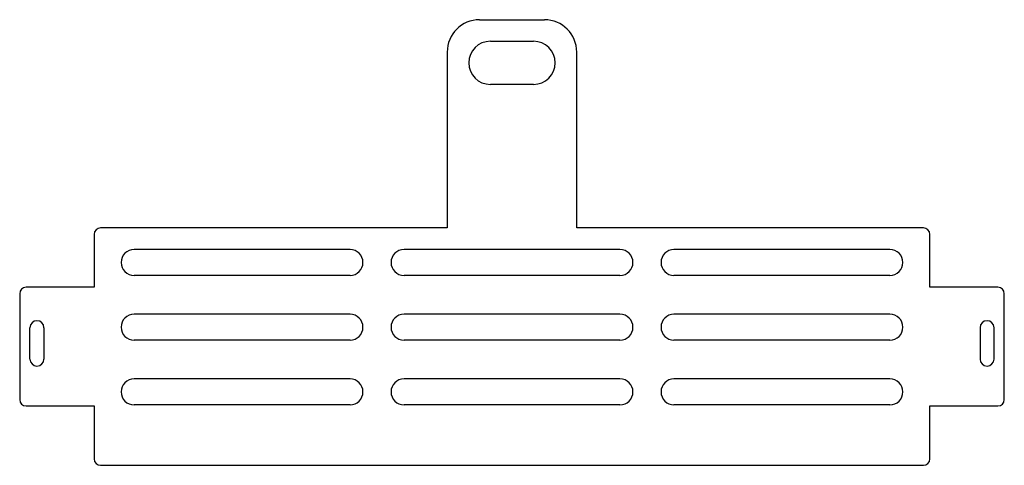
# Model space of a CAD drawing. Header units: millimetres. Extents: x 2 to 458, y 13 to 220.
import ezdxf

# ---------------------------------------------------------------- set-up
doc = ezdxf.new("R2010")
doc.units = ezdxf.units.MM

msp = doc.modelspace()

# ---------------------------------------------------------------- linework, layer by layer
at = {"color": 7, "linetype": 'Continuous', "lineweight": 25}
for p, q in [((215.43, 219.81), (245.43, 219.81)), ((220.43, 209.81), (240.43, 209.81)), ((200.43, 204.81), (200.43, 123.35)), ((260.43, 123.35), (260.43, 204.81)), ((240.43, 189.81), (220.43, 189.81)), ((200.43, 123.35), (39.93, 123.35)), ((420.93, 123.35), (260.43, 123.35)), ((36.93, 120.35), (36.93, 95.85)), ((423.93, 95.85), (423.93, 120.35)), ((155.43, 113.35), (55.43, 113.35)), ((280.43, 113.35), (180.43, 113.35)), ((405.43, 113.35), (305.43, 113.35)), ((155.43, 101.35), (55.43, 101.35)), ((280.43, 101.35), (180.43, 101.35)), ((405.43, 101.35), (305.43, 101.35)), ((36.93, 95.85), (5.47, 95.85)), ((455.39, 95.85), (423.93, 95.85)), ((2.47, 92.85), (2.47, 43.85)), ((458.39, 43.85), (458.39, 92.85)), ((155.43, 83.35), (55.43, 83.35)), ((280.43, 83.35), (180.43, 83.35)), ((405.43, 83.35), (305.43, 83.35)), ((7.22, 62.6), (7.22, 77.1)), ((13.72, 77.1), (13.72, 62.6)), ((447.14, 77.1), (447.14, 62.6)), ((453.64, 62.6), (453.64, 77.1)), ((155.43, 71.35), (55.43, 71.35)), ((280.43, 71.35), (180.43, 71.35)), ((405.43, 71.35), (305.43, 71.35)), ((155.43, 53.35), (55.43, 53.35)), ((280.43, 53.35), (180.43, 53.35)), ((405.43, 53.35), (305.43, 53.35)), ((155.43, 41.35), (55.43, 41.35)), ((280.43, 41.35), (180.43, 41.35)), ((405.43, 41.35), (305.43, 41.35)), ((5.47, 40.85), (36.93, 40.85)), ((36.93, 40.85), (36.93, 16.35)), ((423.93, 16.35), (423.93, 40.85)), ((423.93, 40.85), (455.39, 40.85)), ((39.93, 13.35), (420.93, 13.35))]:
    msp.add_line(p, q, dxfattribs=at)
for centre, radius, start, end in [((215.43, 204.81), 15, 90, 180), ((245.43, 204.81), 15, 0, 90), ((220.43, 199.81), 10, 90, 270), ((240.43, 199.81), 10, 270, 90), ((39.93, 120.35), 3, 90, 180), ((420.93, 120.35), 3, 0, 90), ((55.43, 107.35), 6, 90, 270), ((155.43, 107.35), 6, 270, 90), ((180.43, 107.35), 6, 90, 270), ((280.43, 107.35), 6, 270, 90), ((305.43, 107.35), 6, 90, 270), ((405.43, 107.35), 6, 270, 90), ((5.47, 92.85), 3, 90, 180), ((455.39, 92.85), 3, 0, 90), ((55.43, 77.35), 6, 90, 270), ((155.43, 77.35), 6, 270, 90), ((180.43, 77.35), 6, 90, 270), ((280.43, 77.35), 6, 270, 90), ((305.43, 77.35), 6, 90, 270), ((405.43, 77.35), 6, 270, 90), ((10.47, 77.1), 3.25, 0, 180), ((450.39, 77.1), 3.25, 0, 180), ((10.47, 62.6), 3.25, 180, 0), ((450.39, 62.6), 3.25, 180, 0), ((55.43, 47.35), 6, 90, 270), ((155.43, 47.35), 6, 270, 90), ((180.43, 47.35), 6, 90, 270), ((280.43, 47.35), 6, 270, 90), ((305.43, 47.35), 6, 90, 270), ((405.43, 47.35), 6, 270, 90), ((5.47, 43.85), 3, 180, 270), ((455.39, 43.85), 3, 270, 0), ((39.93, 16.35), 3, 180, 270), ((420.93, 16.35), 3, 270, 0)]:
    msp.add_arc(centre, radius, start, end, dxfattribs=at)

doc.saveas('drawing.dxf')
